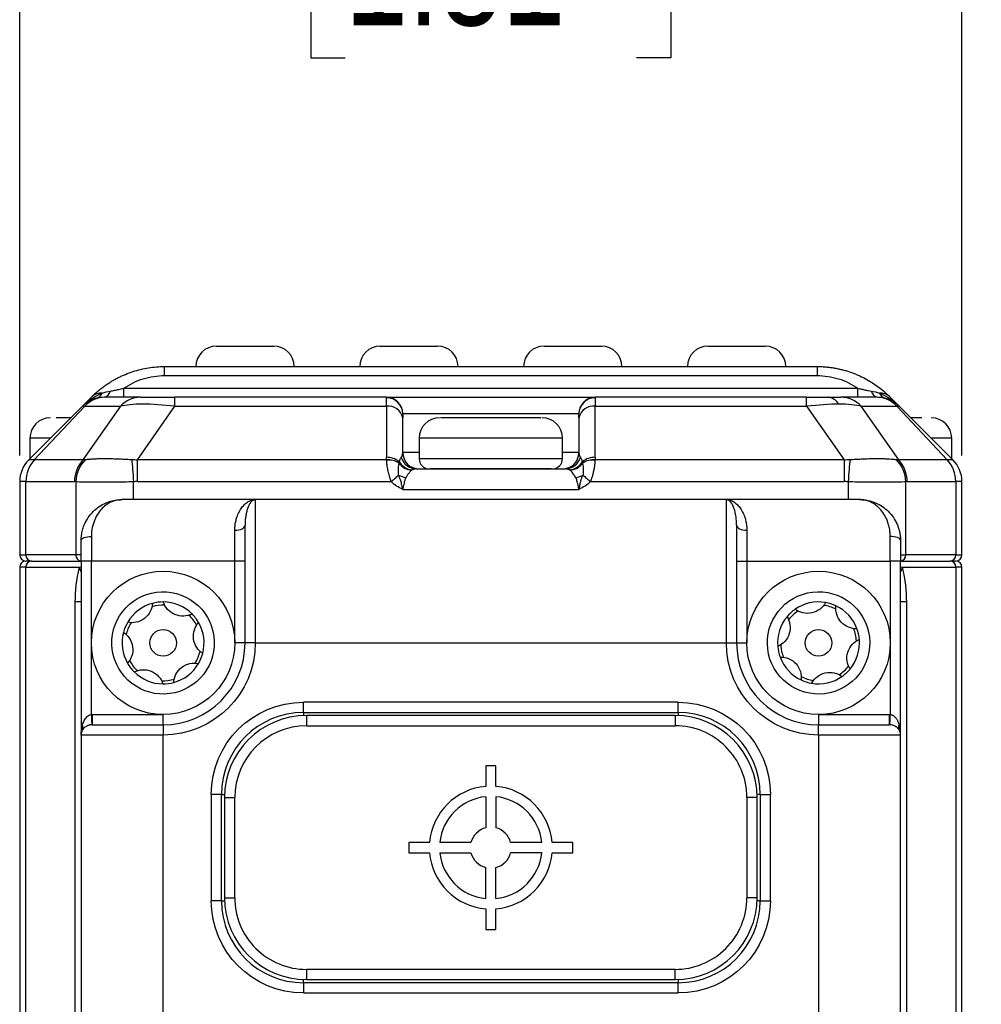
# Model space of a CAD drawing. Header units: millimetres. Extents: x 0 to 559, y 0 to 432.
# Tile 11 of 23: x 315 to 362, y 276 to 324. Entities that reach past the tile are written whole.
import ezdxf

# ---------------------------------------------------------------- set-up
doc = ezdxf.new("R2010")
doc.units = ezdxf.units.MM
doc.layers.add('DIMENSIONS', color=140, linetype='Continuous', lineweight=25)
doc.styles.add('SLDTEXTSTYLE0', font='TXT', dxfattribs={"width": 0.75})
doc.dimstyles.new('SLDDIMSTYLE0', dxfattribs={"dimtxt": 5.5, "dimasz": 3.81, "dimexe": 0, "dimexo": 0.0625, "dimgap": 1.375, "dimtad": 0, "dimtih": 1, "dimtoh": 1, "dimdec": 1, "dimrnd": 1e-09, "dimzin": 4, "dimdsep": 46, "dimtxsty": 'SLDTEXTSTYLE0', "dimsah": 1, "dimcen": 0.09, "dimadec": 0, "dimazin": 1, "dimtfac": 1, "dimtdec": 1, "dimtofl": 0, "dimtmove": 0, "dimatfit": 3, "dimfxl": 0, "dimfrac": 2, "dimtolj": 1, "dimtzin": 12, "dimarcsym": 0})
doc.dimstyles.new('SLDDIMSTYLE2', dxfattribs={"dimtxt": 5.5, "dimasz": 3.81, "dimexe": 0, "dimexo": 0.0625, "dimgap": 1.375, "dimtad": 0, "dimtih": 1, "dimtoh": 1, "dimdec": 1, "dimrnd": 1e-09, "dimzin": 4, "dimdsep": 46, "dimtxsty": 'SLDTEXTSTYLE0', "dimsah": 1, "dimcen": 0.09, "dimadec": 0, "dimazin": 1, "dimtfac": 1, "dimtdec": 1, "dimtmove": 0, "dimatfit": 0, "dimfxl": 0, "dimfrac": 2, "dimtolj": 1, "dimtzin": 12, "dimarcsym": 0})

# ---------------------------------------------------------------- blocks, each defined once
blk = doc.blocks.new('_D_10')
at = {"layer": 'DIMENSIONS'}
for p, q in [((384.05, 285.301), (382.374, 285.301)), ((382.374, 285.301), (382.374, 276.57)), ((398.274, 285.301), (399.949, 285.301)), ((399.949, 285.301), (399.949, 276.57)), ((377.351, 284.491), (365.691, 284.491)), ((365.691, 284.491), (365.691, 272.372)), ((382.374, 276.57), (384.05, 276.57)), ((399.949, 276.57), (398.274, 276.57)), ((348.905, 272.372), (368.866, 272.372)), ((348.905, 267.372), (368.866, 267.372)), ((365.691, 267.372), (365.691, 260.045))]:
    blk.add_line(p, q, dxfattribs=at)
for points in [[(365.691, 272.372), (366.278, 276.182), (365.105, 276.182)], [(365.691, 267.372), (365.105, 263.562), (366.278, 263.562)]]:
    blk.add_solid(points, dxfattribs=at)
at = {"layer": 'DIMENSIONS', "char_height": 5.5, "attachment_point": 1, "style": 'SLDTEXTSTYLE0'}
for s, insert in [('5.0', (386.082, 293.508)), ('0.20', (384.05, 283.66))]:
    blk.add_mtext(s, dxfattribs=dict(at, insert=insert))
blk = doc.blocks.new('_D_11')
at = {"layer": 'DIMENSIONS'}
for p, q in [((314.635, 303.021), (314.635, 333.549)), ((360.635, 303.021), (360.635, 333.549)), ((330.523, 331.184), (328.847, 331.184)), ((328.847, 331.184), (328.847, 322.452)), ((344.747, 331.184), (346.423, 331.184)), ((346.423, 331.184), (346.423, 322.452)), ((314.635, 330.374), (326.056, 330.374)), ((360.635, 330.374), (349.214, 330.374)), ((328.847, 322.452), (330.523, 322.452)), ((346.423, 322.452), (344.747, 322.452))]:
    blk.add_line(p, q, dxfattribs=at)
for points in [[(314.635, 330.374), (318.445, 329.788), (318.445, 330.96)], [(360.635, 330.374), (356.825, 330.96), (356.825, 329.788)]]:
    blk.add_solid(points, dxfattribs=at)
at = {"layer": 'DIMENSIONS', "char_height": 5.5, "attachment_point": 1, "style": 'SLDTEXTSTYLE0'}
for s, insert in [('46.0', (330.523, 339.391)), ('1.81', (330.523, 329.542))]:
    blk.add_mtext(s, dxfattribs=dict(at, insert=insert))

msp = doc.modelspace()

# ---------------------------------------------------------------- linework, layer by layer
for p, q in [((321.706, 306.933), (321.706, 307.372)), ((321.706, 307.372), (353.564, 307.372)), ((353.564, 307.372), (353.564, 306.933)), ((321.706, 306.933), (353.564, 306.933)), ((319.715, 305.872), (319.715, 306.312)), ((319.715, 306.312), (355.555, 306.312)), ((355.555, 305.872), (355.555, 306.312)), ((318.171, 305.908), (317.696, 305.433)), ((320.555, 305.872), (318.809, 305.872)), ((332.537, 305.872), (322.216, 305.872)), ((322.216, 305.433), (322.216, 305.872)), ((332.535, 305.433), (332.535, 305.85)), ((353.054, 305.872), (342.734, 305.872)), ((342.735, 305.85), (342.735, 305.433)), ((353.054, 305.433), (353.054, 305.872)), ((356.461, 305.872), (354.715, 305.872)), ((357.574, 305.433), (357.1, 305.908)), ((317.696, 305.433), (315.074, 302.812)), ((315.349, 302.812), (317.813, 305.433)), ((317.813, 305.433), (317.696, 305.433)), ((319.559, 305.433), (317.723, 302.812)), ((317.813, 305.433), (319.559, 305.433)), ((320.381, 302.812), (322.216, 305.433)), ((322.216, 305.433), (332.535, 305.433)), ((332.535, 305.433), (332.535, 302.938)), ((333.336, 305.072), (341.934, 305.072)), ((342.735, 305.433), (353.054, 305.433)), ((342.735, 302.938), (342.735, 305.433)), ((353.054, 305.433), (354.889, 302.812)), ((357.547, 302.812), (355.712, 305.433)), ((355.712, 305.433), (357.457, 305.433)), ((357.457, 305.433), (359.921, 302.812)), ((357.574, 305.433), (357.457, 305.433)), ((360.196, 302.812), (357.574, 305.433)), ((333.335, 303.172), (333.335, 304.867)), ((340.091, 304.872), (335.174, 304.872)), ((341.935, 304.867), (341.935, 303.172)), ((358.677, 304.872), (358.135, 304.872)), ((315.135, 303.872), (315.135, 302.872)), ((316.135, 303.872), (315.135, 303.872)), ((334.135, 303.872), (334.135, 302.872)), ((341.135, 303.872), (334.135, 303.872)), ((341.135, 302.872), (341.135, 303.872)), ((360.135, 303.872), (359.135, 303.872)), ((360.135, 302.872), (360.135, 303.872)), ((334.135, 303.172), (333.335, 303.172)), ((341.935, 303.172), (341.135, 303.172)), ((315.349, 302.812), (315.074, 302.812)), ((317.723, 302.812), (315.349, 302.812)), ((320.381, 301.751), (320.381, 302.812)), ((332.545, 302.812), (320.381, 302.812)), ((341.135, 302.872), (334.135, 302.872)), ((354.889, 302.812), (342.725, 302.812)), ((354.889, 302.812), (354.889, 301.751)), ((359.921, 302.812), (357.547, 302.812)), ((360.196, 302.812), (359.921, 302.812)), ((333.993, 302.372), (341.277, 302.372)), ((340.582, 302.372), (334.682, 302.372)), ((314.937, 301.751), (314.635, 301.751)), ((314.635, 301.751), (314.635, 298.172)), ((314.937, 298.172), (314.937, 301.751)), ((314.937, 301.751), (317.31, 301.751)), ((317.374, 301.743), (317.374, 298.172)), ((320.193, 300.872), (320.193, 301.743)), ((320.381, 301.751), (332.776, 301.751)), ((342.495, 301.751), (354.889, 301.751)), ((355.077, 301.743), (355.077, 300.872)), ((357.896, 298.172), (357.896, 301.743)), ((357.96, 301.751), (360.334, 301.751)), ((360.334, 301.751), (360.334, 298.172)), ((360.635, 301.751), (360.334, 301.751)), ((360.635, 298.172), (360.635, 301.751)), ((333.335, 301.372), (341.935, 301.372)), ((326.135, 300.872), (319.635, 300.872)), ((326.135, 300.872), (326.135, 293.872)), ((349.135, 300.872), (326.135, 300.872)), ((349.135, 293.872), (349.135, 300.872)), ((355.635, 300.872), (349.135, 300.872)), ((325.135, 297.872), (325.135, 299.372)), ((350.135, 299.372), (350.135, 297.872)), ((318.135, 299.072), (318.135, 297.872)), ((357.135, 297.872), (357.135, 299.072)), ((314.635, 298.172), (314.937, 298.172)), ((315.219, 297.872), (314.935, 297.872)), ((317.374, 298.172), (314.937, 298.172)), ((315.219, 297.872), (317.635, 297.872)), ((317.587, 298.172), (317.374, 298.172)), ((317.635, 297.872), (317.635, 289.372)), ((318.135, 297.872), (317.635, 297.872)), ((318.135, 290.372), (318.135, 297.872)), ((325.135, 297.872), (318.135, 297.872)), ((325.635, 297.872), (325.135, 297.872)), ((325.135, 293.872), (325.135, 297.872)), ((349.635, 297.872), (350.135, 297.872)), ((350.135, 297.872), (350.135, 293.872)), ((350.135, 297.872), (357.135, 297.872)), ((357.135, 297.872), (357.135, 290.372)), ((357.635, 297.872), (357.135, 297.872)), ((357.635, 297.872), (360.052, 297.872)), ((357.635, 289.372), (357.635, 297.872)), ((357.683, 298.172), (357.896, 298.172)), ((360.334, 298.172), (357.896, 298.172)), ((360.335, 297.872), (360.052, 297.872)), ((360.334, 298.172), (360.635, 298.172)), ((314.635, 297.572), (314.635, 258.172)), ((314.937, 297.572), (314.635, 297.572)), ((314.937, 297.572), (317.543, 297.572)), ((314.937, 258.172), (314.937, 297.572)), ((317.543, 297.572), (317.635, 297.592)), ((357.635, 297.592), (357.727, 297.572)), ((357.727, 297.572), (360.334, 297.572)), ((360.334, 297.572), (360.334, 258.172)), ((360.635, 297.572), (360.334, 297.572)), ((360.635, 258.172), (360.635, 297.572)), ((317.635, 295.872), (317.334, 295.872)), ((317.334, 295.872), (317.334, 259.872)), ((357.937, 295.872), (357.635, 295.872)), ((357.937, 259.872), (357.937, 295.872)), ((325.635, 293.872), (325.135, 293.872)), ((326.135, 293.872), (325.635, 293.872)), ((326.135, 293.872), (349.135, 293.872)), ((349.135, 293.872), (349.635, 293.872)), ((349.635, 293.872), (350.135, 293.872)), ((346.785, 290.972), (328.485, 290.972)), ((328.485, 290.472), (328.485, 290.972)), ((346.785, 290.472), (346.785, 290.972)), ((318.135, 290.372), (318.171, 290.372)), ((318.171, 290.372), (318.171, 289.872)), ((318.171, 290.372), (321.635, 290.372)), ((321.635, 289.872), (321.635, 290.372)), ((328.485, 290.472), (346.785, 290.472)), ((328.485, 290.472), (328.485, 290.319)), ((328.635, 290.322), (328.635, 289.822)), ((346.635, 290.322), (328.635, 290.322)), ((346.635, 290.322), (346.635, 289.822)), ((346.785, 290.472), (346.785, 290.319)), ((353.635, 290.372), (353.635, 289.872)), ((353.635, 290.372), (357.099, 290.372)), ((357.099, 289.872), (357.099, 290.372)), ((357.099, 290.372), (357.135, 290.372)), ((321.635, 289.872), (321.635, 289.372)), ((328.635, 289.822), (346.635, 289.822)), ((353.635, 289.372), (353.635, 289.872)), ((357.568, 289.872), (357.624, 289.456)), ((321.635, 289.372), (317.635, 289.372)), ((317.635, 289.372), (317.635, 266.372)), ((321.635, 266.372), (321.635, 289.372)), ((353.635, 289.372), (353.635, 266.372)), ((357.635, 289.372), (353.635, 289.372)), ((357.635, 266.372), (357.635, 289.372)), ((337.885, 287.872), (337.385, 287.872)), ((337.385, 287.872), (337.385, 286.862)), ((337.885, 286.862), (337.885, 287.872)), ((323.985, 286.472), (323.985, 281.272)), ((324.485, 286.472), (323.985, 286.472)), ((324.485, 281.272), (324.485, 286.472)), ((324.485, 286.472), (324.638, 286.472)), ((324.635, 286.322), (324.635, 281.422)), ((324.635, 286.322), (325.135, 286.322)), ((325.135, 281.422), (325.135, 286.322)), ((337.385, 286.36), (337.385, 284.841)), ((337.885, 286.36), (337.885, 284.841)), ((350.135, 286.322), (350.135, 281.422)), ((350.635, 286.322), (350.135, 286.322)), ((350.785, 286.472), (350.632, 286.472)), ((350.635, 281.422), (350.635, 286.322)), ((350.785, 286.472), (350.785, 281.272)), ((350.785, 286.472), (351.285, 286.472)), ((351.285, 281.272), (351.285, 286.472)), ((334.646, 284.122), (333.635, 284.122)), ((333.635, 284.122), (333.635, 283.622)), ((336.667, 284.122), (335.148, 284.122)), ((340.123, 284.122), (338.603, 284.122)), ((341.635, 284.122), (340.625, 284.122)), ((341.635, 283.622), (341.635, 284.122)), ((333.635, 283.622), (334.646, 283.622)), ((335.148, 283.622), (336.667, 283.622)), ((340.123, 283.622), (338.603, 283.622)), ((340.625, 283.622), (341.635, 283.622)), ((337.385, 281.385), (337.385, 282.904)), ((337.885, 281.385), (337.885, 282.904)), ((324.635, 281.422), (325.135, 281.422)), ((350.635, 281.422), (350.135, 281.422)), ((324.485, 281.272), (323.985, 281.272)), ((324.485, 281.272), (324.638, 281.272)), ((350.785, 281.272), (350.632, 281.272)), ((350.785, 281.272), (351.285, 281.272)), ((337.385, 280.883), (337.385, 279.872)), ((337.885, 279.872), (337.885, 280.883)), ((337.385, 279.872), (337.885, 279.872)), ((346.635, 277.922), (328.635, 277.922)), ((328.635, 277.922), (328.635, 277.422)), ((346.635, 277.422), (346.635, 277.922)), ((328.485, 277.272), (328.485, 277.425)), ((346.785, 277.272), (328.485, 277.272)), ((328.485, 277.272), (328.485, 276.772)), ((328.635, 277.422), (346.635, 277.422)), ((346.785, 277.425), (346.785, 277.272)), ((346.785, 276.772), (346.785, 277.272)), ((328.485, 276.772), (346.785, 276.772))]:
    msp.add_line(p, q)
at = {"flags": 128}
for points in [[(320.104, 302.833), (320.113, 302.723), (320.123, 302.603), (320.134, 302.473), (320.145, 302.337), (320.157, 302.194), (320.169, 302.046), (320.181, 301.896), (320.193, 301.743)], [(355.166, 302.833), (355.157, 302.723), (355.147, 302.603), (355.136, 302.473), (355.125, 302.337), (355.114, 302.194), (355.102, 302.046), (355.089, 301.896), (355.077, 301.743)], [(332.776, 301.751), (332.823, 301.794), (332.87, 301.836), (332.916, 301.878), (332.962, 301.919), (333.006, 301.96), (333.049, 301.998), (333.091, 302.036), (333.13, 302.071)], [(342.14, 302.071), (342.18, 302.036), (342.221, 301.998), (342.264, 301.96), (342.308, 301.919), (342.354, 301.878), (342.4, 301.836), (342.447, 301.794), (342.495, 301.751)], [(325.135, 299.372), (325.233, 299.377), (325.326, 299.391), (325.413, 299.414), (325.489, 299.446), (325.551, 299.483), (325.597, 299.527), (325.625, 299.574), (325.635, 299.622)], [(349.635, 299.622), (349.645, 299.574), (349.673, 299.527), (349.719, 299.483), (349.782, 299.446), (349.857, 299.414), (349.944, 299.391), (350.038, 299.377), (350.135, 299.372)], [(317.635, 298.872), (317.645, 298.911), (317.673, 298.949), (317.719, 298.983), (317.782, 299.014), (317.857, 299.039), (317.944, 299.057), (318.038, 299.068), (318.135, 299.072)], [(357.635, 298.872), (357.625, 298.911), (357.597, 298.949), (357.551, 298.983), (357.489, 299.014), (357.413, 299.039), (357.326, 299.057), (357.233, 299.068), (357.135, 299.072)], [(317.635, 297.346), (317.61, 297.416), (317.543, 297.572)], [(357.727, 297.572), (357.661, 297.416), (357.635, 297.346)], [(318.135, 290.372), (318.139, 290.274), (318.142, 290.181), (318.145, 290.095), (318.147, 290.019), (318.15, 289.957), (318.151, 289.911), (318.152, 289.882), (318.153, 289.872)], [(357.117, 289.872), (357.118, 289.882), (357.119, 289.911), (357.12, 289.957), (357.123, 290.019), (357.125, 290.095), (357.128, 290.181), (357.132, 290.274), (357.135, 290.372)]]:
    msp.add_lwpolyline(points, dxfattribs=at)
for centre, radius in [((321.635, 293.872), 3.5), ((353.635, 293.872), 3.5), ((321.635, 293.872), 0.65), ((353.635, 293.872), 0.65)]:
    msp.add_circle(centre, radius)
for centre, radius, start, end in [((324.235, 307.372), 1, 90, 180), ((327.035, 307.372), 1, 0, 90), ((332.235, 307.372), 1, 90, 180), ((335.035, 307.372), 1, 0, 90), ((340.235, 307.372), 1, 90, 180), ((343.035, 307.372), 1, 0, 90), ((348.235, 307.372), 1, 90, 180), ((351.035, 307.372), 1, 0, 90), ((318.598, 305.44), 0.634, 84.7637, 132.4404), ((318.3, 306.19), 0.375, 288.428, 341.5724), ((318.658, 306.279), 0.419, 283.5217, 345.765), ((356.612, 306.279), 0.419, 194.235, 256.4783), ((356.672, 305.44), 0.634, 47.5596, 95.2363), ((356.97, 306.19), 0.375, 198.4276, 251.572), ((318.756, 304.372), 1.5, 90, 134.9999), ((318.817, 304.504), 1.369, 90.3378, 137.2375), ((320.563, 304.504), 1.369, 90.3378, 137.2375), ((332.541, 305.056), 0.794, 0.44, 90.4338), ((332.635, 304.726), 0.714, 11.4215, 98.0494), ((332.536, 305.072), 0.8, 359.992, 89.9918), ((342.734, 305.072), 0.8, 90.0082, 180.008), ((342.729, 305.056), 0.794, 89.5662, 179.56), ((342.635, 304.726), 0.714, 81.9506, 168.5785), ((354.027, 305.182), 0.693, 30.455, 85.706), ((354.707, 304.504), 1.369, 42.7625, 89.6622), ((356.453, 304.504), 1.369, 42.7625, 89.6622), ((356.514, 304.372), 1.5, 45, 90), ((316.135, 303.872), 1, 90, 180), ((335.135, 303.872), 1, 90, 180), ((340.135, 303.872), 1, 0, 90), ((359.135, 303.872), 1, 0, 90), ((334.135, 303.172), 0.8, 180, 270), ((341.135, 303.172), 0.8, 270, 0), ((316.135, 301.751), 1.5, 135, 180), ((316.486, 301.759), 1.549, 137.1841, 180.2804), ((318.86, 301.759), 1.549, 137.184, 180.2808), ((318.956, 301.702), 1.583, 134.399, 178.5083), ((332.56, 301.986), 0.952, 50.9124, 91.501), ((332.646, 301.928), 0.89, 54.806, 96.5022), ((332.652, 301.914), 0.893, 55.5143, 96.815), ((333.849, 303.173), 0.867, 217.0922, 264.6884), ((333.851, 303.173), 0.865, 216.8356, 264.7654), ((333.896, 303.176), 0.863, 211.4682, 262.6327), ((334.005, 303.14), 0.768, 195.1428, 269.0985), ((334.635, 302.872), 0.5, 180, 270), ((340.635, 302.872), 0.5, 270, 0), ((341.265, 303.14), 0.768, 270.9015, 344.8572), ((341.374, 303.176), 0.863, 277.3673, 328.5318), ((341.419, 303.173), 0.865, 275.2346, 323.1644), ((341.421, 303.173), 0.867, 275.3116, 322.9078), ((342.71, 301.986), 0.952, 88.499, 129.0876), ((342.624, 301.928), 0.89, 83.4978, 125.194), ((342.618, 301.914), 0.893, 83.1851, 124.4857), ((356.314, 301.702), 1.583, 1.4917, 45.601), ((356.411, 301.759), 1.549, 359.7192, 42.816), ((358.784, 301.759), 1.549, 359.7196, 42.8159), ((359.135, 301.751), 1.5, 0, 45), ((333.81, 303.348), 1.447, 241.9421, 256.9629), ((341.46, 303.348), 1.447, 283.0371, 298.0579), ((314.935, 298.172), 0.3, 180, 270), ((314.935, 297.572), 0.3, 90, 180), ((315.228, 298.164), 0.291, 178.2746, 268.1639), ((315.228, 297.581), 0.291, 91.8361, 181.7247), ((317.667, 298.164), 0.293, 178.3719, 263.6656), ((357.603, 298.164), 0.293, 276.3159, 1.6285), ((360.042, 298.164), 0.291, 271.8361, 1.7254), ((360.042, 297.581), 0.291, 358.2753, 88.1639), ((360.335, 298.172), 0.3, 270, 0), ((360.335, 297.572), 0.3, 0, 90), ((321.635, 293.872), 2, 89.7418, 105.0785), ((321.635, 293.872), 2, 45.0785, 89.7418), ((353.635, 293.872), 2, 80.2323, 124.8956), ((353.635, 293.872), 2, 64.8956, 80.2323), ((321.635, 293.872), 2, 105.0785, 149.7418), ((321.635, 293.872), 1.85, 87.7632, 107.0572), ((353.635, 293.872), 2, 124.8956, 140.2323), ((353.635, 293.872), 1.85, 122.917, 142.211), ((353.635, 293.872), 1.85, 62.917, 82.211), ((353.635, 293.872), 2, 20.2323, 64.8956), ((321.635, 293.872), 2, 149.7418, 165.0785), ((321.635, 293.872), 1.85, 147.7632, 167.0572), ((321.635, 293.872), 1.85, 27.7632, 47.0572), ((321.635, 293.872), 2, 29.7418, 45.0785), ((321.635, 293.872), 2, 345.0785, 29.7418), ((353.635, 293.872), 2, 140.2323, 184.8956), ((321.635, 293.872), 2, 165.0785, 209.7418), ((353.635, 293.872), 1.85, 2.917, 22.211), ((353.635, 293.872), 2, 4.8956, 20.2323), ((353.635, 293.872), 2, 320.2323, 4.8956), ((321.635, 293.872), 4, 270, 0), ((321.635, 293.872), 1.85, 327.7632, 347.0572), ((353.635, 293.872), 4, 180, 270), ((353.635, 293.872), 2, 184.8956, 200.2323), ((353.635, 293.872), 1.85, 182.917, 202.211), ((321.635, 293.872), 1.85, 207.7632, 227.0572), ((321.635, 293.872), 2, 329.7418, 345.0785), ((353.635, 293.872), 2, 200.2323, 244.8956), ((321.635, 293.872), 2, 209.7418, 225.0785), ((321.635, 293.872), 2, 225.0785, 269.7418), ((321.635, 293.872), 2, 285.0785, 329.7418), ((353.635, 293.872), 1.85, 302.917, 322.211), ((353.635, 293.872), 2, 304.8956, 320.2323), ((321.635, 293.872), 1.85, 267.7632, 287.0572), ((353.635, 293.872), 2, 244.8956, 260.2323), ((353.635, 293.872), 1.85, 242.917, 262.211), ((353.635, 293.872), 2, 260.2323, 304.8956), ((321.635, 293.872), 2, 269.7418, 285.0785), ((328.485, 286.472), 4, 90, 180), ((328.635, 286.322), 4, 90, 180), ((346.635, 286.322), 4, 0, 90), ((346.785, 286.472), 4, 0, 90), ((318.135, 289.372), 0.5, 150, 180), ((317.456, 289.747), 0.276, 333.0975, 26.9025), ((357.814, 289.747), 0.276, 153.0975, 206.9025), ((357.135, 289.372), 0.5, 0, 30), ((337.635, 283.872), 3, 94.7802, 175.2198), ((337.635, 283.872), 3, 4.7802, 85.2198), ((337.635, 283.872), 2.5, 95.7392, 174.2608), ((337.635, 283.872), 2.5, 5.7392, 84.2608), ((337.635, 283.872), 1, 104.4775, 165.5225), ((337.635, 283.872), 1, 14.4775, 75.5225), ((337.635, 283.872), 3, 184.7802, 265.2198), ((337.635, 283.872), 2.5, 185.7392, 264.2608), ((337.635, 283.872), 1, 194.4775, 255.5225), ((337.635, 283.872), 3, 274.7802, 355.2198), ((337.635, 283.872), 1, 284.4775, 345.5225), ((337.635, 283.872), 2.5, 275.7392, 354.2608), ((328.635, 281.422), 4, 180, 270), ((346.635, 281.422), 4, 270, 0), ((328.485, 281.272), 4, 180, 270), ((346.785, 281.272), 4, 270, 0)]:
    msp.add_arc(centre, radius, start, end)
for points, knots in [([(324.235, 308.372), (324.235, 308.372), (324.862, 308.372), (326.408, 308.372), (327.035, 308.372), (327.035, 308.372)], [0, 0, 0, 0, 0.5, 0.5, 1, 1, 1, 1]), ([(332.235, 308.372), (332.235, 308.372), (332.862, 308.372), (334.408, 308.372), (335.035, 308.372), (335.035, 308.372)], [0, 0, 0, 0, 0.5, 0.5, 1, 1, 1, 1]), ([(340.235, 308.372), (340.235, 308.372), (340.862, 308.372), (342.408, 308.372), (343.035, 308.372), (343.035, 308.372)], [0, 0, 0, 0, 0.5, 0.5, 1, 1, 1, 1]), ([(348.235, 308.372), (348.235, 308.372), (348.862, 308.372), (350.408, 308.372), (351.035, 308.372), (351.035, 308.372)], [0, 0, 0, 0, 0.5, 0.5, 1, 1, 1, 1]), ([(318.171, 305.908), (318.219, 305.955), (318.316, 306.049), (318.468, 306.183), (318.623, 306.31), (318.782, 306.43), (318.944, 306.542), (319.11, 306.647), (319.277, 306.744), (319.447, 306.834), (319.618, 306.917), (319.855, 307.02), (320.161, 307.133), (320.541, 307.24), (320.927, 307.316), (321.316, 307.364), (321.577, 307.369), (321.706, 307.372)], [0, 0, 0, 0, 0.055383, 0.109851, 0.163421, 0.21611, 0.267938, 0.318924, 0.369088, 0.418452, 0.467039, 0.514871, 0.614541, 0.712627, 0.809385, 0.905084, 1, 1, 1, 1]), ([(353.564, 307.372), (353.629, 307.372), (353.758, 307.37), (353.953, 307.358), (354.147, 307.339), (354.341, 307.313), (354.534, 307.279), (354.726, 307.237), (354.917, 307.187), (355.106, 307.13), (355.294, 307.065), (355.535, 306.97), (355.828, 306.836), (356.166, 306.648), (356.493, 306.43), (356.81, 306.185), (357.002, 306.001), (357.1, 305.908)], [0, 0, 0, 0, 0.047388, 0.094937, 0.142683, 0.190659, 0.238901, 0.287442, 0.336316, 0.385554, 0.435189, 0.485251, 0.581642, 0.681144, 0.783933, 0.89017, 1, 1, 1, 1]), ([(319.715, 306.312), (320.006, 306.512), (320.326, 306.669), (321, 306.879), (321.353, 306.933), (321.706, 306.933)], [0, 0, 0, 0, 0.5, 0.5, 1, 1, 1, 1]), ([(353.564, 306.933), (353.917, 306.933), (354.27, 306.879), (354.944, 306.669), (355.264, 306.512), (355.555, 306.312)], [0, 0, 0, 0, 0.5, 0.5, 1, 1, 1, 1]), ([(317.696, 305.433), (317.74, 305.476), (317.823, 305.556), (317.947, 305.659), (318.055, 305.741), (318.205, 305.845), (318.4, 305.962), (318.574, 306.036), (318.656, 306.071)], [0, 0, 0, 0, 0.16003, 0.298363, 0.414997, 0.509934, 0.771315, 1, 1, 1, 1]), ([(319.064, 306.176), (319.096, 306.182), (319.162, 306.193), (319.264, 306.212), (319.371, 306.234), (319.482, 306.258), (319.597, 306.284), (319.675, 306.302), (319.715, 306.312)], [0, 0, 0, 0, 0.146039, 0.300029, 0.462342, 0.633141, 0.812413, 1, 1, 1, 1]), ([(355.555, 306.312), (355.614, 306.298), (355.729, 306.271), (355.897, 306.234), (356.055, 306.202), (356.157, 306.185), (356.206, 306.176)], [0, 0, 0, 0, 0.2783158, 0.5377173, 0.7780381, 1, 1, 1, 1]), ([(356.614, 306.071), (356.654, 306.055), (356.736, 306.022), (356.86, 305.961), (356.988, 305.89), (357.144, 305.793), (357.346, 305.647), (357.49, 305.512), (357.574, 305.433)], [0, 0, 0, 0, 0.110295, 0.228746, 0.355384, 0.490235, 0.701731, 1, 1, 1, 1]), ([(322.216, 305.433), (321.641, 305.498), (321.102, 305.533), (320.19, 305.533), (319.817, 305.498), (319.559, 305.433)], [0, 0, 0, 0, 0.5, 0.5, 1, 1, 1, 1]), ([(320.555, 305.872), (320.688, 305.872), (320.906, 305.872), (321.476, 305.872), (321.828, 305.872), (322.216, 305.872)], [0, 0, 0, 0, 0.5, 0.5, 1, 1, 1, 1]), ([(332.537, 305.872), (332.568, 305.872), (333.119, 305.872), (335.025, 305.872), (336.304, 305.872), (338.967, 305.872), (340.245, 305.872), (342.151, 305.872), (342.702, 305.872), (342.734, 305.872)], [0, 0, 0, 0, 0.25, 0.25, 0.5, 0.5, 0.75, 0.75, 1, 1, 1, 1]), ([(317.135, 304.872), (317.091, 304.872), (316.787, 304.872), (316.59, 304.872), (316.422, 304.872)], [0, 0, 0, 0, 0.144096, 1, 1, 1, 1]), ([(333.264, 302.939), (333.273, 302.953), (333.291, 302.985), (333.313, 303.038), (333.331, 303.102), (333.334, 303.148), (333.335, 303.172)], [0, 0, 0, 0, 0.182248, 0.409652, 0.682233, 1, 1, 1, 1]), ([(341.935, 303.172), (341.936, 303.152), (341.938, 303.114), (341.95, 303.061), (341.966, 303.014), (341.985, 302.975), (341.999, 302.95), (342.006, 302.939)], [0, 0, 0, 0, 0.257832, 0.486742, 0.686734, 0.857815, 1, 1, 1, 1]), ([(317.723, 302.812), (317.744, 302.816), (317.785, 302.826), (317.828, 302.83), (317.849, 302.833)], [0, 0, 0, 0, 0.4969609, 1, 1, 1, 1]), ([(317.849, 302.833), (317.871, 302.835), (317.914, 302.838), (317.989, 302.845), (318.07, 302.852), (318.159, 302.858), (318.299, 302.867), (318.503, 302.876), (318.785, 302.88), (319.09, 302.876), (319.381, 302.866), (319.644, 302.854), (319.875, 302.842), (320.029, 302.836), (320.104, 302.833)], [0, 0, 0, 0, 0.048138, 0.0972, 0.147262, 0.198392, 0.250659, 0.374598, 0.500445, 0.626259, 0.750188, 0.836359, 0.919522, 1, 1, 1, 1]), ([(320.104, 302.833), (320.151, 302.83), (320.243, 302.826), (320.335, 302.816), (320.381, 302.812)], [0, 0, 0, 0, 0.503039, 1, 1, 1, 1]), ([(332.776, 301.751), (332.762, 301.785), (332.733, 301.855), (332.697, 301.965), (332.664, 302.08), (332.635, 302.198), (332.61, 302.32), (332.588, 302.444), (332.57, 302.567), (332.556, 302.688), (332.549, 302.763), (332.546, 302.801)], [0, 0, 0, 0, 0.093222, 0.190476, 0.291987, 0.397953, 0.508548, 0.623923, 0.744213, 0.869538, 1, 1, 1, 1]), ([(333.13, 302.071), (333.128, 302.105), (333.125, 302.179), (333.123, 302.294), (333.126, 302.418), (333.136, 302.544), (333.15, 302.613), (333.158, 302.65)], [0, 0, 0, 0, 0.142728, 0.313153, 0.511897, 0.741095, 1, 1, 1, 1]), ([(333.159, 302.655), (333.158, 302.666), (333.157, 302.69), (333.159, 302.713), (333.16, 302.725)], [0, 0, 0, 0, 0.48098, 1, 1, 1, 1]), ([(333.16, 302.725), (333.169, 302.747), (333.186, 302.791), (333.213, 302.848), (333.239, 302.899), (333.256, 302.926), (333.264, 302.939)], [0, 0, 0, 0, 0.260167, 0.51317, 0.759577, 1, 1, 1, 1]), ([(342.006, 302.939), (342.014, 302.926), (342.031, 302.899), (342.058, 302.848), (342.084, 302.791), (342.101, 302.747), (342.11, 302.725)], [0, 0, 0, 0, 0.240423, 0.48683, 0.739833, 1, 1, 1, 1]), ([(342.11, 302.725), (342.111, 302.713), (342.113, 302.69), (342.112, 302.666), (342.112, 302.655)], [0, 0, 0, 0, 0.5107131, 1, 1, 1, 1]), ([(342.113, 302.65), (342.117, 302.632), (342.124, 302.597), (342.133, 302.536), (342.14, 302.474), (342.144, 302.411), (342.146, 302.349), (342.147, 302.288), (342.146, 302.229), (342.145, 302.174), (342.143, 302.121), (342.141, 302.087), (342.14, 302.071)], [0, 0, 0, 0, 0.132987, 0.258995, 0.37753, 0.488217, 0.591157, 0.686946, 0.775652, 0.857327, 0.93206, 1, 1, 1, 1]), ([(342.724, 302.801), (342.722, 302.772), (342.717, 302.716), (342.707, 302.626), (342.696, 302.535), (342.682, 302.443), (342.666, 302.35), (342.648, 302.258), (342.628, 302.168), (342.605, 302.079), (342.581, 301.993), (342.555, 301.909), (342.526, 301.828), (342.505, 301.777), (342.495, 301.751)], [0, 0, 0, 0, 0.098337, 0.193768, 0.286337, 0.376089, 0.463074, 0.54735, 0.628976, 0.708022, 0.784561, 0.858675, 0.930455, 1, 1, 1, 1]), ([(354.889, 302.812), (354.935, 302.816), (355.027, 302.826), (355.119, 302.83), (355.166, 302.833)], [0, 0, 0, 0, 0.496961, 1, 1, 1, 1]), ([(355.166, 302.833), (355.211, 302.835), (355.303, 302.838), (355.44, 302.845), (355.579, 302.852), (355.718, 302.858), (355.921, 302.867), (356.182, 302.876), (356.487, 302.88), (356.769, 302.876), (356.996, 302.866), (357.173, 302.854), (357.309, 302.842), (357.384, 302.836), (357.421, 302.833)], [0, 0, 0, 0, 0.048138, 0.0972, 0.147262, 0.198392, 0.250659, 0.374598, 0.500445, 0.626259, 0.750188, 0.836359, 0.919522, 1, 1, 1, 1]), ([(357.421, 302.833), (357.442, 302.83), (357.485, 302.826), (357.526, 302.816), (357.547, 302.812)], [0, 0, 0, 0, 0.503039, 1, 1, 1, 1]), ([(333.335, 301.372), (333.318, 301.466), (333.3, 301.555), (333.263, 301.711), (333.244, 301.778), (333.191, 301.945), (333.16, 302.015), (333.13, 302.071)], [0, 0, 0, 0, 0.25, 0.25, 0.5, 0.5, 1, 1, 1, 1]), ([(333.769, 302.31), (333.754, 302.297), (333.726, 302.273), (333.684, 302.228), (333.644, 302.179), (333.607, 302.129), (333.573, 302.079), (333.541, 302.03), (333.512, 301.984), (333.493, 301.953), (333.484, 301.938)], [0, 0, 0, 0, 0.161242, 0.312126, 0.452652, 0.582821, 0.702637, 0.812102, 0.911221, 1, 1, 1, 1]), ([(333.993, 302.372), (333.978, 302.372), (333.946, 302.371), (333.885, 302.359), (333.83, 302.341), (333.795, 302.324), (333.785, 302.32)], [0, 0, 0, 0, 0.2253701, 0.5000631, 0.8658636, 1, 1, 1, 1]), ([(341.485, 302.32), (341.475, 302.324), (341.44, 302.341), (341.385, 302.359), (341.324, 302.371), (341.292, 302.372), (341.277, 302.372)], [0, 0, 0, 0, 0.134215, 0.499937, 0.774624, 1, 1, 1, 1]), ([(341.786, 301.938), (341.772, 301.962), (341.739, 302.015), (341.689, 302.092), (341.632, 302.173), (341.568, 302.251), (341.524, 302.289), (341.501, 302.31)], [0, 0, 0, 0, 0.147036, 0.320545, 0.520541, 0.747026, 1, 1, 1, 1]), ([(342.14, 302.071), (342.131, 302.055), (342.11, 302.023), (342.082, 301.969), (342.055, 301.908), (342.03, 301.83), (342, 301.714), (341.974, 301.588), (341.954, 301.48), (341.945, 301.426), (341.94, 301.399), (341.938, 301.388), (341.937, 301.384), (341.937, 301.384), (341.937, 301.384), (341.937, 301.384), (341.937, 301.384), (341.937, 301.384), (341.937, 301.383), (341.937, 301.383), (341.937, 301.383), (341.937, 301.383), (341.937, 301.383), (341.937, 301.383), (341.937, 301.383), (341.937, 301.383), (341.937, 301.383), (341.937, 301.383), (341.937, 301.383), (341.937, 301.383), (341.937, 301.383), (341.937, 301.383), (341.937, 301.383), (341.937, 301.383), (341.937, 301.383), (341.937, 301.383), (341.937, 301.383), (341.937, 301.383), (341.937, 301.383), (341.937, 301.383), (341.937, 301.382), (341.937, 301.382), (341.937, 301.382), (341.937, 301.382), (341.937, 301.382), (341.937, 301.382), (341.937, 301.382), (341.937, 301.382), (341.937, 301.382), (341.937, 301.382), (341.937, 301.382), (341.937, 301.382), (341.937, 301.382), (341.937, 301.382), (341.937, 301.382), (341.937, 301.382), (341.937, 301.382), (341.937, 301.382), (341.937, 301.382), (341.937, 301.382), (341.937, 301.382), (341.937, 301.382), (341.937, 301.381), (341.937, 301.381), (341.937, 301.381), (341.937, 301.381), (341.937, 301.381), (341.937, 301.381), (341.937, 301.381), (341.937, 301.381), (341.937, 301.381), (341.937, 301.381), (341.937, 301.381), (341.937, 301.381), (341.937, 301.381), (341.937, 301.381), (341.937, 301.381), (341.937, 301.381), (341.937, 301.381), (341.937, 301.381), (341.937, 301.381), (341.937, 301.381), (341.937, 301.381), (341.937, 301.381), (341.937, 301.381), (341.937, 301.38), (341.937, 301.38), (341.937, 301.38), (341.936, 301.38), (341.936, 301.379), (341.936, 301.377), (341.935, 301.374), (341.935, 301.372)], [0, 0, 0, 0, 0.07353, 0.155809, 0.249889, 0.352092, 0.499748, 0.750384, 0.875493, 0.937836, 0.968942, 0.984487, 0.984547, 0.984608, 0.984669, 0.984729, 0.98479, 0.98485, 0.984911, 0.984972, 0.985032, 0.985093, 0.985153, 0.985214, 0.985275, 0.985335, 0.985396, 0.985457, 0.985517, 0.985578, 0.985638, 0.985699, 0.98576, 0.98582, 0.985881, 0.985941, 0.986002, 0.986063, 0.986123, 0.986184, 0.986244, 0.986305, 0.986366, 0.986426, 0.986487, 0.986548, 0.986608, 0.986669, 0.986729, 0.98679, 0.986851, 0.986911, 0.986972, 0.987032, 0.987093, 0.987154, 0.987214, 0.987275, 0.987335, 0.987396, 0.987457, 0.987517, 0.987578, 0.987638, 0.987699, 0.98776, 0.98782, 0.987881, 0.987941, 0.988002, 0.988063, 0.988123, 0.988184, 0.988245, 0.988305, 0.988366, 0.988426, 0.988487, 0.988548, 0.988608, 0.988669, 0.988729, 0.98879, 0.988851, 0.988911, 0.988972, 0.989023, 0.989093, 0.989335, 0.990305, 0.992244, 1, 1, 1, 1]), ([(320.193, 301.743), (319.886, 301.731), (319.585, 301.725), (318.999, 301.719), (318.724, 301.718), (318.347, 301.718), (318.227, 301.719), (318.007, 301.72), (317.906, 301.721), (317.627, 301.725), (317.477, 301.731), (317.374, 301.743)], [0, 0, 0, 0, 0.25, 0.25, 0.5, 0.5, 0.625, 0.625, 0.75, 0.75, 1, 1, 1, 1]), ([(333.335, 301.372), (333.234, 301.423), (333.131, 301.474), (332.94, 301.596), (332.852, 301.666), (332.776, 301.751)], [0, 0, 0, 0, 0.5, 0.5, 1, 1, 1, 1]), ([(333.484, 301.938), (333.477, 301.925), (333.461, 301.895), (333.441, 301.838), (333.419, 301.763), (333.395, 301.666), (333.367, 301.534), (333.347, 301.432), (333.335, 301.372)], [0, 0, 0, 0, 0.080999, 0.191139, 0.33088, 0.500432, 0.703846, 1, 1, 1, 1]), ([(341.935, 301.372), (341.929, 301.405), (341.917, 301.465), (341.9, 301.547), (341.886, 301.615), (341.868, 301.697), (341.845, 301.786), (341.818, 301.875), (341.796, 301.92), (341.786, 301.938)], [0, 0, 0, 0, 0.1597965, 0.2963632, 0.4096964, 0.499796, 0.7191258, 0.8856135, 1, 1, 1, 1]), ([(342.495, 301.751), (342.418, 301.666), (342.33, 301.596), (342.139, 301.474), (342.037, 301.423), (341.935, 301.372)], [0, 0, 0, 0, 0.5, 0.5, 1, 1, 1, 1]), ([(357.896, 301.743), (357.791, 301.731), (357.644, 301.725), (357.27, 301.719), (357.048, 301.718), (356.672, 301.718), (356.539, 301.719), (356.265, 301.72), (356.124, 301.721), (355.687, 301.725), (355.377, 301.731), (355.077, 301.743)], [0, 0, 0, 0, 0.25, 0.25, 0.5, 0.5, 0.625, 0.625, 0.75, 0.75, 1, 1, 1, 1]), ([(317.635, 298.872), (317.636, 298.915), (317.637, 299), (317.65, 299.127), (317.67, 299.252), (317.698, 299.377), (317.734, 299.499), (317.778, 299.619), (317.866, 299.819), (318.031, 300.09), (318.293, 300.371), (318.6, 300.597), (318.876, 300.73), (319.131, 300.811), (319.364, 300.861), (319.539, 300.868), (319.635, 300.872)], [0, 0, 0, 0, 0.034284, 0.069011, 0.104221, 0.13995, 0.176232, 0.213101, 0.250588, 0.369552, 0.500113, 0.61644, 0.749058, 0.813792, 0.89744, 1, 1, 1, 1]), ([(319.635, 300.872), (319.465, 300.872), (319.297, 300.838), (318.969, 300.698), (318.811, 300.593), (318.525, 300.304), (318.394, 300.116), (318.2, 299.657), (318.135, 299.378), (318.135, 299.072)], [0, 0, 0, 0, 0.25, 0.25, 0.5, 0.5, 0.75, 0.75, 1, 1, 1, 1]), ([(325.135, 299.372), (325.136, 299.408), (325.137, 299.482), (325.146, 299.59), (325.161, 299.699), (325.182, 299.807), (325.208, 299.915), (325.258, 300.076), (325.345, 300.282), (325.476, 300.492), (325.629, 300.663), (325.781, 300.776), (325.953, 300.856), (326.068, 300.866), (326.135, 300.872)], [0, 0, 0, 0, 0.037846, 0.077135, 0.117938, 0.160322, 0.204343, 0.250051, 0.36827, 0.500059, 0.616422, 0.749405, 0.853462, 1, 1, 1, 1]), ([(326.135, 300.872), (326.121, 300.871), (326.093, 300.87), (326.053, 300.856), (326.016, 300.836), (325.981, 300.809), (325.948, 300.779), (325.919, 300.744), (325.892, 300.708), (325.867, 300.67), (325.845, 300.631), (325.825, 300.593), (325.79, 300.517), (325.743, 300.392), (325.693, 300.204), (325.659, 300.01), (325.639, 299.818), (325.636, 299.685), (325.635, 299.622)], [0, 0, 0, 0, 0.060604, 0.118201, 0.172772, 0.224303, 0.27279, 0.318231, 0.360629, 0.399993, 0.436331, 0.469655, 0.499979, 0.621591, 0.732224, 0.832021, 0.921193, 1, 1, 1, 1]), ([(349.635, 299.622), (349.635, 299.661), (349.634, 299.74), (349.626, 299.858), (349.614, 299.979), (349.595, 300.101), (349.571, 300.222), (349.541, 300.34), (349.505, 300.453), (349.465, 300.553), (349.419, 300.645), (349.366, 300.729), (349.301, 300.804), (349.222, 300.86), (349.165, 300.868), (349.135, 300.872)], [0, 0, 0, 0, 0.048061, 0.100132, 0.156281, 0.216571, 0.281059, 0.349793, 0.422809, 0.50013, 0.570791, 0.656045, 0.755996, 0.870677, 1, 1, 1, 1]), ([(349.135, 300.872), (349.16, 300.871), (349.207, 300.87), (349.273, 300.858), (349.334, 300.841), (349.387, 300.821), (349.434, 300.8), (349.521, 300.753), (349.641, 300.663), (349.794, 300.492), (349.925, 300.282), (350.025, 300.045), (350.09, 299.814), (350.128, 299.597), (350.133, 299.445), (350.135, 299.372)], [0, 0, 0, 0, 0.0536041, 0.1024829, 0.1466365, 0.186065, 0.2207684, 0.2507472, 0.3837084, 0.5000789, 0.6318461, 0.7500728, 0.8397547, 0.9229012, 1, 1, 1, 1]), ([(357.135, 299.072), (357.134, 299.111), (357.133, 299.19), (357.123, 299.306), (357.108, 299.421), (357.086, 299.535), (357.057, 299.648), (357.023, 299.759), (356.954, 299.941), (356.827, 300.184), (356.631, 300.433), (356.4, 300.632), (356.196, 300.748), (356.006, 300.819), (355.835, 300.863), (355.706, 300.869), (355.635, 300.872)], [0, 0, 0, 0, 0.03335, 0.067402, 0.10223, 0.137902, 0.174482, 0.212031, 0.250602, 0.368971, 0.500301, 0.616563, 0.749556, 0.814128, 0.89761, 1, 1, 1, 1]), ([(355.635, 300.872), (355.679, 300.871), (355.762, 300.87), (355.883, 300.858), (355.993, 300.841), (356.092, 300.82), (356.181, 300.797), (356.26, 300.773), (356.429, 300.713), (356.67, 300.597), (356.977, 300.371), (357.239, 300.09), (357.42, 299.793), (357.528, 299.532), (357.589, 299.317), (357.628, 299.097), (357.633, 298.947), (357.635, 298.872)], [0, 0, 0, 0, 0.046289, 0.089102, 0.128439, 0.164301, 0.196687, 0.225598, 0.251035, 0.383641, 0.49998, 0.630528, 0.749505, 0.814674, 0.878024, 0.939734, 1, 1, 1, 1]), ([(315.219, 297.872), (315.196, 297.872), (315.15, 297.872), (315.093, 297.872), (315.044, 297.872), (315.004, 297.872), (314.973, 297.872), (314.951, 297.872), (314.938, 297.872), (314.936, 297.872), (314.935, 297.872)], [0, 0, 0, 0, 0.12584, 0.250961, 0.375601, 0.5, 0.624399, 0.749039, 0.87416, 1, 1, 1, 1]), ([(319.156, 293.55), (319.07, 294.207), (319.25, 294.872), (320.059, 295.923), (320.655, 296.266), (321.97, 296.437), (322.635, 296.258), (323.685, 295.449), (324.029, 294.852), (324.114, 294.195)], [0, 0, 0, 0, 0.25, 0.25, 0.5, 0.5, 0.75, 0.75, 1, 1, 1, 1]), ([(354.179, 291.432), (352.832, 291.132), (351.495, 291.982), (350.895, 294.675), (351.745, 296.012), (353.091, 296.312)], [0, 0, 0, 0, 0.5, 0.5, 1, 1, 1, 1]), ([(353.091, 296.312), (354.438, 296.613), (355.775, 295.763), (356.375, 293.069), (355.526, 291.732), (354.179, 291.432)], [0, 0, 0, 0, 0.5, 0.5, 1, 1, 1, 1]), ([(323.047, 295.288), (322.925, 295.226), (322.789, 295.189), (322.503, 295.174), (322.352, 295.199), (322.074, 295.314), (321.948, 295.405), (321.756, 295.618), (321.686, 295.741), (321.644, 295.872)], [0, 0, 0, 0, 0.25, 0.25, 0.5, 0.5, 0.75, 0.75, 1, 1, 1, 1]), ([(353.974, 295.843), (353.91, 295.722), (353.821, 295.613), (353.595, 295.437), (353.458, 295.37), (353.16, 295.303), (353.008, 295.306), (352.728, 295.37), (352.601, 295.43), (352.491, 295.513)], [0, 0, 0, 0, 0.25, 0.25, 0.5, 0.5, 0.75, 0.75, 1, 1, 1, 1]), ([(321.115, 295.803), (321.107, 295.666), (321.072, 295.53), (320.941, 295.275), (320.845, 295.156), (320.606, 294.973), (320.464, 294.91), (320.184, 294.85), (320.042, 294.851), (319.908, 294.88)], [0, 0, 0, 0, 0.25, 0.25, 0.5, 0.5, 0.75, 0.75, 1, 1, 1, 1]), ([(355.512, 294.564), (355.374, 294.559), (355.236, 294.582), (354.97, 294.689), (354.843, 294.775), (354.639, 294.996), (354.563, 295.131), (354.478, 295.406), (354.467, 295.547), (354.484, 295.683)], [0, 0, 0, 0, 0.25, 0.25, 0.5, 0.5, 0.75, 0.75, 1, 1, 1, 1]), ([(323.568, 293.357), (323.453, 293.432), (323.353, 293.531), (323.197, 293.772), (323.142, 293.914), (323.103, 294.217), (323.119, 294.368), (323.208, 294.641), (323.28, 294.762), (323.372, 294.864)], [0, 0, 0, 0, 0.25, 0.25, 0.5, 0.5, 0.75, 0.75, 1, 1, 1, 1]), ([(352.098, 295.152), (352.171, 295.035), (352.22, 294.904), (352.26, 294.62), (352.249, 294.467), (352.16, 294.18), (352.081, 294.046), (351.885, 293.836), (351.769, 293.756), (351.642, 293.702)], [0, 0, 0, 0, 0.25, 0.25, 0.5, 0.5, 0.75, 0.75, 1, 1, 1, 1]), ([(319.703, 294.387), (319.818, 294.312), (319.918, 294.214), (320.073, 293.973), (320.128, 293.83), (320.167, 293.527), (320.151, 293.376), (320.062, 293.103), (319.991, 292.982), (319.899, 292.88)], [0, 0, 0, 0, 0.25, 0.25, 0.5, 0.5, 0.75, 0.75, 1, 1, 1, 1]), ([(324.114, 294.195), (324.2, 293.537), (324.021, 292.873), (323.212, 291.822), (322.615, 291.479), (321.3, 291.308), (320.635, 291.487), (319.585, 292.296), (319.241, 292.892), (319.156, 293.55)], [0, 0, 0, 0, 0.25, 0.25, 0.5, 0.5, 0.75, 0.75, 1, 1, 1, 1]), ([(355.172, 292.593), (355.1, 292.709), (355.05, 292.841), (355.01, 293.125), (355.021, 293.277), (355.11, 293.565), (355.19, 293.698), (355.385, 293.909), (355.501, 293.989), (355.628, 294.043)], [0, 0, 0, 0, 0.25, 0.25, 0.5, 0.5, 0.75, 0.75, 1, 1, 1, 1]), ([(351.758, 293.181), (351.896, 293.185), (352.034, 293.162), (352.3, 293.055), (352.427, 292.97), (352.631, 292.748), (352.707, 292.613), (352.792, 292.339), (352.803, 292.198), (352.787, 292.061)], [0, 0, 0, 0, 0.25, 0.25, 0.5, 0.5, 0.75, 0.75, 1, 1, 1, 1]), ([(320.223, 292.456), (320.345, 292.518), (320.481, 292.556), (320.767, 292.57), (320.918, 292.546), (321.196, 292.431), (321.322, 292.34), (321.514, 292.126), (321.584, 292.003), (321.626, 291.872)], [0, 0, 0, 0, 0.25, 0.25, 0.5, 0.5, 0.75, 0.75, 1, 1, 1, 1]), ([(322.155, 291.941), (322.163, 292.078), (322.198, 292.214), (322.329, 292.469), (322.426, 292.588), (322.664, 292.771), (322.806, 292.835), (323.087, 292.895), (323.228, 292.893), (323.363, 292.864)], [0, 0, 0, 0, 0.25, 0.25, 0.5, 0.5, 0.75, 0.75, 1, 1, 1, 1]), ([(353.296, 291.901), (353.36, 292.023), (353.45, 292.131), (353.675, 292.308), (353.812, 292.375), (354.11, 292.441), (354.263, 292.439), (354.542, 292.375), (354.669, 292.314), (354.779, 292.232)], [0, 0, 0, 0, 0.25, 0.25, 0.5, 0.5, 0.75, 0.75, 1, 1, 1, 1]), ([(317.702, 289.872), (317.714, 289.911), (317.738, 289.985), (317.786, 290.087), (317.843, 290.179), (317.908, 290.257), (317.981, 290.318), (318.056, 290.359), (318.11, 290.368), (318.135, 290.372)], [0, 0, 0, 0, 0.181342, 0.347564, 0.499395, 0.65216, 0.783811, 0.897939, 1, 1, 1, 1]), ([(357.135, 290.372), (357.149, 290.37), (357.179, 290.366), (357.222, 290.352), (357.265, 290.331), (357.307, 290.303), (357.349, 290.268), (357.389, 290.225), (357.447, 290.152), (357.514, 290.035), (357.549, 289.929), (357.568, 289.872)], [0, 0, 0, 0, 0.057443, 0.117878, 0.182584, 0.252609, 0.328778, 0.411735, 0.501979, 0.734422, 1, 1, 1, 1]), ([(317.635, 289.372), (317.636, 289.416), (317.637, 289.498), (317.649, 289.614), (317.665, 289.714), (317.682, 289.799), (317.696, 289.849), (317.702, 289.872)], [0, 0, 0, 0, 0.2602072, 0.4902941, 0.6902729, 0.8601635, 1, 1, 1, 1]), ([(318.153, 289.872), (318.137, 289.871), (318.104, 289.869), (318.055, 289.861), (318.005, 289.848), (317.955, 289.83), (317.904, 289.807), (317.841, 289.771), (317.765, 289.713), (317.725, 289.656), (317.702, 289.622)], [0, 0, 0, 0, 0.063429, 0.133369, 0.211109, 0.297705, 0.394018, 0.500755, 0.706743, 1, 1, 1, 1]), ([(318.171, 289.872), (318.291, 289.872), (318.708, 289.872), (319.98, 289.872), (320.793, 289.872), (321.635, 289.872)], [0, 0, 0, 0, 0.5, 0.5, 1, 1, 1, 1]), ([(350.135, 286.322), (350.135, 287.251), (349.766, 288.141), (348.454, 289.454), (347.563, 289.822), (346.635, 289.822)], [0, 0, 0, 0, 0.5, 0.5, 1, 1, 1, 1]), ([(353.635, 289.872), (354.477, 289.872), (355.29, 289.872), (356.563, 289.872), (356.979, 289.872), (357.099, 289.872)], [0, 0, 0, 0, 0.5, 0.5, 1, 1, 1, 1]), ([(357.568, 289.622), (357.556, 289.64), (357.535, 289.674), (357.494, 289.718), (357.454, 289.752), (357.405, 289.786), (357.345, 289.819), (357.268, 289.848), (357.193, 289.866), (357.141, 289.87), (357.117, 289.872)], [0, 0, 0, 0, 0.157609, 0.293057, 0.406697, 0.498951, 0.655282, 0.78888, 0.90253, 1, 1, 1, 1]), ([(325.135, 281.422), (325.135, 280.494), (325.504, 279.604), (326.817, 278.291), (327.707, 277.922), (328.635, 277.922)], [0, 0, 0, 0, 0.5, 0.5, 1, 1, 1, 1]), ([(346.635, 277.922), (347.563, 277.922), (348.454, 278.291), (349.766, 279.604), (350.135, 280.494), (350.135, 281.422)], [0, 0, 0, 0, 0.5, 0.5, 1, 1, 1, 1])]:
    msp.add_open_spline(points, degree=3, knots=knots)
for points in [[(318.656, 306.071), (318.793, 306.121), (318.93, 306.155), (319.064, 306.176)], [(356.206, 306.176), (356.34, 306.155), (356.478, 306.121), (356.614, 306.071)], [(332.535, 305.85), (332.536, 305.865), (332.536, 305.872), (332.537, 305.872)], [(342.734, 305.872), (342.734, 305.872), (342.735, 305.865), (342.735, 305.85)], [(353.054, 305.872), (353.443, 305.872), (353.793, 305.872), (354.079, 305.872)], [(354.624, 305.533), (354.167, 305.533), (353.63, 305.499), (353.054, 305.433)], [(354.079, 305.872), (354.364, 305.872), (354.582, 305.872), (354.715, 305.872)], [(355.712, 305.433), (355.453, 305.499), (355.081, 305.533), (354.624, 305.533)], [(333.336, 305.072), (333.335, 305.072), (333.335, 305.069), (333.335, 305.062)], [(333.335, 305.062), (333.335, 305.037), (333.335, 304.969), (333.335, 304.867)], [(341.935, 305.062), (341.935, 305.069), (341.935, 305.072), (341.934, 305.072)], [(341.935, 304.867), (341.935, 304.969), (341.935, 305.037), (341.935, 305.062)], [(332.545, 302.812), (332.538, 302.855), (332.535, 302.897), (332.535, 302.938)], [(332.546, 302.801), (332.546, 302.804), (332.545, 302.808), (332.545, 302.812)], [(333.158, 302.65), (333.158, 302.652), (333.158, 302.653), (333.159, 302.655)], [(342.112, 302.655), (342.112, 302.653), (342.112, 302.652), (342.113, 302.65)], [(342.725, 302.812), (342.725, 302.808), (342.724, 302.804), (342.724, 302.801)], [(342.735, 302.938), (342.735, 302.897), (342.732, 302.855), (342.725, 302.812)], [(333.772, 302.312), (333.771, 302.311), (333.77, 302.31), (333.769, 302.31)], [(333.785, 302.32), (333.781, 302.317), (333.777, 302.315), (333.772, 302.312)], [(341.498, 302.312), (341.494, 302.315), (341.489, 302.317), (341.485, 302.32)], [(341.501, 302.31), (341.5, 302.31), (341.499, 302.311), (341.498, 302.312)], [(317.374, 301.743), (317.353, 301.748), (317.331, 301.751), (317.31, 301.751)], [(320.381, 301.751), (320.319, 301.751), (320.257, 301.748), (320.193, 301.743)], [(355.077, 301.743), (355.013, 301.748), (354.951, 301.751), (354.889, 301.751)], [(357.96, 301.751), (357.939, 301.751), (357.917, 301.748), (357.896, 301.743)], [(325.635, 293.872), (325.635, 296.284), (325.635, 298.498), (325.635, 299.622)], [(349.635, 299.622), (349.635, 298.498), (349.635, 296.284), (349.635, 293.872)], [(317.635, 297.872), (317.635, 298.216), (317.635, 298.557), (317.635, 298.872)], [(357.635, 298.872), (357.635, 298.557), (357.635, 298.216), (357.635, 297.872)], [(360.335, 297.872), (360.335, 297.872), (360.239, 297.872), (360.052, 297.872)], [(317.543, 297.572), (317.391, 296.964), (317.334, 296.391), (317.334, 295.872)], [(357.937, 295.872), (357.937, 296.391), (357.879, 296.964), (357.727, 297.572)], [(326.135, 293.872), (326.135, 291.389), (324.119, 289.372), (321.635, 289.372)], [(353.635, 289.372), (351.151, 289.372), (349.135, 291.389), (349.135, 293.872)], [(323.985, 286.472), (323.985, 288.956), (326.001, 290.972), (328.485, 290.972)], [(346.785, 290.972), (349.269, 290.972), (351.285, 288.956), (351.285, 286.472)], [(318.171, 289.872), (318.165, 289.872), (318.159, 289.872), (318.153, 289.872)], [(328.635, 289.822), (326.703, 289.822), (325.135, 288.254), (325.135, 286.322)], [(357.117, 289.872), (357.111, 289.872), (357.105, 289.872), (357.099, 289.872)], [(328.485, 276.772), (326.001, 276.772), (323.985, 278.789), (323.985, 281.272)], [(351.285, 281.272), (351.285, 278.789), (349.269, 276.772), (346.785, 276.772)]]:
    msp.add_open_spline(points, degree=3)

# ---------------------------------------------------------------- dimensions: what is measured, and where the dimension line sits
at = {"layer": 'DIMENSIONS'}
dim = msp.add_linear_dim(base=(360.635, 330.374), p1=(314.635, 301.751), p2=(360.635, 301.751), dimstyle='SLDDIMSTYLE0', dxfattribs=at)
dim.commit()
dim.dimension.update_dxf_attribs({"geometry": '_D_11', "text_midpoint": (337.635, 330.374), "dimtype": 160})
dim = msp.add_linear_dim(base=(365.691, 272.372), p1=(347.635, 267.372), p2=(347.635, 272.372), angle=90, dimstyle='SLDDIMSTYLE2', dxfattribs=at)
dim.commit()
dim.dimension.update_dxf_attribs({"geometry": '_D_10', "text_midpoint": (365.691, 284.491), "dimtype": 160})

doc.saveas('drawing.dxf')
